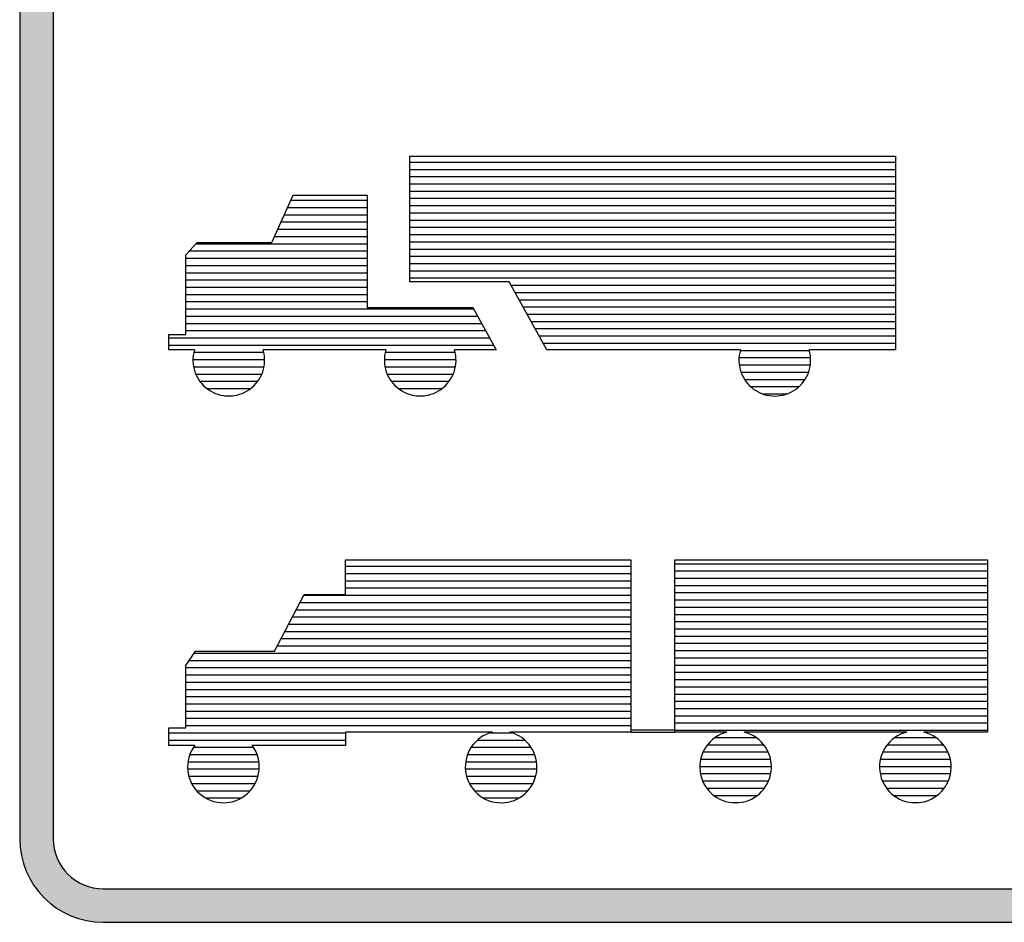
# Model space of a CAD drawing. Header units: inches. Extents: x -0.5 to 0.5, y -0.6 to 0.6.
# Tile 1 of 3: x -0.5 to 0.09, y -0.6 to -0.06. Entities that reach past the tile are written whole.
import ezdxf

# ---------------------------------------------------------------- set-up
doc = ezdxf.new("R2010")
doc.units = ezdxf.units.IN
doc.header["$MEASUREMENT"] = 0

msp = doc.modelspace()

# ---------------------------------------------------------------- hatches: boundary and pattern name
h = msp.add_hatch(color=7)
h.paths.add_polyline_path([(0.45, -0.6), (-0.45, -0.6), (-0.4568, -0.5996), (-0.4632, -0.5982), (-0.4694, -0.596), (-0.4752, -0.5932), (-0.4806, -0.5896), (-0.4854, -0.5854), (-0.4896, -0.5806), (-0.4932, -0.5752), (-0.496, -0.5694), (-0.4982, -0.5632), (-0.4996, -0.5568), (-0.5, -0.55), (-0.5, 0.55), (-0.4996, 0.5568), (-0.4982, 0.5632), (-0.496, 0.5694), (-0.4932, 0.5752), (-0.4896, 0.5806), (-0.4854, 0.5854), (-0.4806, 0.5896), (-0.4752, 0.5932), (-0.4694, 0.596), (-0.4632, 0.5982), (-0.4568, 0.5996), (-0.45, 0.6), (0.45, 0.6), (0.4568, 0.5996), (0.4632, 0.5982), (0.4694, 0.596), (0.4752, 0.5932), (0.4806, 0.5896), (0.4854, 0.5854), (0.4896, 0.5806), (0.4932, 0.5752), (0.496, 0.5694), (0.4982, 0.5632), (0.4996, 0.5568), (0.5, 0.55), (0.5, -0.55), (0.4996, -0.5568), (0.4982, -0.5632), (0.496, -0.5694), (0.4932, -0.5752), (0.4896, -0.5806), (0.4854, -0.5854), (0.4806, -0.5896), (0.4752, -0.5932), (0.4694, -0.596), (0.4632, -0.5982), (0.4568, -0.5996), (0.45, -0.6)])
h.paths.add_polyline_path([(-0.48, 0.55), (-0.4798, 0.554), (-0.479, 0.558), (-0.4776, 0.5616), (-0.476, 0.5652), (-0.4738, 0.5684), (-0.4712, 0.5712), (-0.4684, 0.5738), (-0.4652, 0.576), (-0.4616, 0.5776), (-0.458, 0.579), (-0.454, 0.5798), (-0.45, 0.58), (0.45, 0.58), (0.454, 0.5798), (0.458, 0.579), (0.4616, 0.5776), (0.4652, 0.576), (0.4684, 0.5738), (0.4712, 0.5712), (0.4738, 0.5684), (0.4758, 0.5652), (0.4776, 0.5616), (0.479, 0.558), (0.4798, 0.554), (0.48, 0.55), (0.48, -0.55), (0.4798, -0.554), (0.479, -0.558), (0.4776, -0.5616), (0.4758, -0.5652), (0.4738, -0.5684), (0.4712, -0.5712), (0.4684, -0.5738), (0.4652, -0.5758), (0.4616, -0.5776), (0.458, -0.579), (0.454, -0.5798), (0.45, -0.58), (-0.45, -0.58), (-0.454, -0.5798), (-0.458, -0.579), (-0.4616, -0.5776), (-0.4652, -0.5758), (-0.4684, -0.5738), (-0.4712, -0.5712), (-0.4738, -0.5684), (-0.476, -0.5652), (-0.4776, -0.5616), (-0.479, -0.558), (-0.4798, -0.554), (-0.48, -0.55), (-0.48, 0.55)], flags=0)
h = msp.add_hatch(color=7)
h.paths.add_polyline_path([(-0.2666, -0.2144), (-0.2666, -0.2166), (-0.207, -0.2166), (-0.20579, -0.2188), (-0.20349, -0.223), (-0.20107, -0.2274), (-0.19865, -0.2318), (-0.19635, -0.236), (-0.19393, -0.2404), (-0.19152, -0.2448), (-0.1868, -0.2534), (-0.1846, -0.2574), (-0.0688, -0.2578), (-0.0694, -0.2618), (-0.0694, -0.262), (-0.0694, -0.2664), (-0.0684, -0.2706), (-0.06831, -0.2708), (-0.0666, -0.2746), (-0.064, -0.278), (-0.06241, -0.2794), (-0.0606, -0.281), (-0.0566, -0.2832), (-0.0548, -0.2838), (-0.0524, -0.2846), (-0.0482, -0.285), (-0.0438, -0.2846), (-0.0414, -0.2838), (-0.0396, -0.2832), (-0.0356, -0.281), (-0.03379, -0.2794), (-0.0322, -0.278), (-0.0296, -0.2746), (-0.02789, -0.2708), (-0.0278, -0.2706), (-0.0268, -0.2664), (-0.0268, -0.262), (-0.0268, -0.2618), (-0.0276, -0.2574), (0.024, -0.2574), (0.024, -0.2534), (0.024, -0.249), (0.024, -0.2448), (0.024, -0.2404), (0.024, -0.236), (0.024, -0.2318), (0.024, -0.2274), (0.024, -0.223), (0.024, -0.2188), (0.024, -0.2144), (0.024, -0.21), (0.024, -0.2058), (0.024, -0.2014), (0.024, -0.197), (0.024, -0.1928), (0.024, -0.1884), (0.024, -0.184), (0.024, -0.1798), (0.024, -0.1754), (0.024, -0.171), (0.024, -0.1668), (0.024, -0.1624), (0.024, -0.158), (0.024, -0.1538), (0.024, -0.1494), (0.024, -0.145), (0.024, -0.1416), (-0.2666, -0.1416), (-0.2666, -0.145), (-0.2666, -0.1494), (-0.2666, -0.1538), (-0.2666, -0.158), (-0.2666, -0.1624), (-0.2666, -0.1668), (-0.2666, -0.171), (-0.2666, -0.1754), (-0.2666, -0.1798), (-0.2666, -0.184), (-0.2666, -0.1884), (-0.2666, -0.1928), (-0.2666, -0.197), (-0.2666, -0.2014), (-0.2666, -0.2058), (-0.2666, -0.21), (-0.2666, -0.2144)])
h.paths.add_polyline_path([(0.024, -0.2448), (0.024, -0.249), (0.024, -0.2534), (-0.1868, -0.2534), (-0.19152, -0.2448), (0.024, -0.2448)], flags=0)
h.paths.add_polyline_path([(-0.2666, -0.2058), (-0.2666, -0.2014), (0.024, -0.2014), (0.024, -0.2058), (-0.2666, -0.2058)], flags=0)
h.paths.add_polyline_path([(-0.2666, -0.1884), (-0.2666, -0.184), (0.024, -0.184), (0.024, -0.1884), (-0.2666, -0.1884)], flags=0)
h.paths.add_polyline_path([(-0.2666, -0.1754), (-0.2666, -0.171), (0.024, -0.171), (0.024, -0.1754), (-0.2666, -0.1754)], flags=0)
h.paths.add_polyline_path([(-0.2666, -0.1624), (-0.2666, -0.158), (0.024, -0.158), (0.024, -0.1624), (-0.2666, -0.1624)], flags=0)
h.paths.add_polyline_path([(-0.2666, -0.1494), (-0.2666, -0.145), (0.024, -0.145), (0.024, -0.1494), (-0.2666, -0.1494)], flags=0)
h.paths.add_polyline_path([(-0.2666, -0.2144), (-0.2666, -0.21), (0.024, -0.21), (0.024, -0.2144), (-0.2666, -0.2144)], flags=0)
h.paths.add_polyline_path([(-0.2666, -0.2014), (-0.2666, -0.197), (0.024, -0.197), (0.024, -0.2014), (-0.2666, -0.2014)], flags=0)
h.paths.add_polyline_path([(-0.2666, -0.1928), (-0.2666, -0.1884), (0.024, -0.1884), (0.024, -0.1928), (-0.2666, -0.1928)], flags=0)
h.paths.add_polyline_path([(-0.2666, -0.1798), (-0.2666, -0.1754), (0.024, -0.1754), (0.024, -0.1798), (-0.2666, -0.1798)], flags=0)
h.paths.add_polyline_path([(-0.2666, -0.1668), (-0.2666, -0.1624), (0.024, -0.1624), (0.024, -0.1668), (-0.2666, -0.1668)], flags=0)
h.paths.add_polyline_path([(-0.2666, -0.1538), (-0.2666, -0.1494), (0.024, -0.1494), (0.024, -0.1538), (-0.2666, -0.1538)], flags=0)
h.paths.add_polyline_path([(-0.2666, -0.21), (-0.2666, -0.2058), (0.024, -0.2058), (0.024, -0.21), (-0.2666, -0.21)], flags=0)
h.paths.add_polyline_path([(-0.2666, -0.197), (-0.2666, -0.1928), (0.024, -0.1928), (0.024, -0.197), (-0.2666, -0.197)], flags=0)
h.paths.add_polyline_path([(-0.2666, -0.184), (-0.2666, -0.1798), (0.024, -0.1798), (0.024, -0.184), (-0.2666, -0.184)], flags=0)
h.paths.add_polyline_path([(-0.2666, -0.171), (-0.2666, -0.1668), (0.024, -0.1668), (0.024, -0.171), (-0.2666, -0.171)], flags=0)
h.paths.add_polyline_path([(-0.2666, -0.158), (-0.2666, -0.1538), (0.024, -0.1538), (0.024, -0.158), (-0.2666, -0.158)], flags=0)
h.paths.add_polyline_path([(-0.2666, -0.2166), (-0.2666, -0.2144), (0.024, -0.2144), (0.024, -0.2188), (-0.20579, -0.2188), (-0.207, -0.2166), (-0.2666, -0.2166)], flags=0)
h.paths.add_polyline_path([(0.024, -0.223), (0.024, -0.2274), (-0.20107, -0.2274), (-0.20349, -0.223), (0.024, -0.223)], flags=0)
h.paths.add_polyline_path([(-0.2666, -0.145), (-0.2666, -0.1416), (0.024, -0.1416), (0.024, -0.145), (-0.2666, -0.145)], flags=0)
h.paths.add_polyline_path([(0.024, -0.2274), (0.024, -0.2318), (-0.19865, -0.2318), (-0.20107, -0.2274), (0.024, -0.2274)], flags=0)
h.paths.add_polyline_path([(0.024, -0.236), (0.024, -0.2404), (-0.19393, -0.2404), (-0.19635, -0.236), (0.024, -0.236)], flags=0)
h.paths.add_polyline_path([(0.024, -0.2188), (0.024, -0.223), (-0.20349, -0.223), (-0.20579, -0.2188), (0.024, -0.2188)], flags=0)
h.paths.add_polyline_path([(0.024, -0.2404), (0.024, -0.2448), (-0.19152, -0.2448), (-0.19393, -0.2404), (0.024, -0.2404)], flags=0)
h.paths.add_polyline_path([(0.024, -0.2318), (0.024, -0.236), (-0.19635, -0.236), (-0.19865, -0.2318), (0.024, -0.2318)], flags=0)
h.paths.add_polyline_path([(0.024, -0.2534), (0.024, -0.2574), (-0.0276, -0.2574), (-0.0688, -0.2578), (-0.1846, -0.2574), (-0.1868, -0.2534), (0.024, -0.2534)], flags=0)
h.paths.add_polyline_path([(-0.06241, -0.2794), (-0.064, -0.278), (-0.0666, -0.2746), (-0.06831, -0.2708), (-0.02789, -0.2708), (-0.0296, -0.2746), (-0.0322, -0.278), (-0.03379, -0.2794), (-0.06241, -0.2794)], flags=0)
h.paths.add_polyline_path([(-0.0694, -0.2664), (-0.0694, -0.262), (-0.0268, -0.262), (-0.0268, -0.2664), (-0.0694, -0.2664)], flags=0)
h.paths.add_polyline_path([(-0.0694, -0.262), (-0.0694, -0.2618), (-0.0688, -0.2578), (-0.0276, -0.2574), (-0.0268, -0.2618), (-0.0268, -0.262), (-0.0694, -0.262)], flags=0)
h.paths.add_polyline_path([(-0.06831, -0.2708), (-0.0684, -0.2706), (-0.0694, -0.2664), (-0.0268, -0.2664), (-0.0278, -0.2706), (-0.02789, -0.2708), (-0.06831, -0.2708)], flags=0)
h.paths.add_polyline_path([(-0.0548, -0.2838), (-0.0566, -0.2832), (-0.0606, -0.281), (-0.06241, -0.2794), (-0.03379, -0.2794), (-0.0356, -0.281), (-0.0396, -0.2832), (-0.0414, -0.2838), (-0.0548, -0.2838)], flags=0)
h.paths.add_polyline_path([(-0.0414, -0.2838), (-0.0438, -0.2846), (-0.0482, -0.285), (-0.0524, -0.2846), (-0.0548, -0.2838), (-0.0414, -0.2838)], flags=0)
h = msp.add_hatch(color=7)
h.paths.add_polyline_path([(-0.281, -0.2574), (-0.2818, -0.2618), (-0.28174, -0.2632), (-0.2816, -0.2662), (-0.28128, -0.2676), (-0.2806, -0.2706), (-0.28003, -0.2718), (-0.2788, -0.2744), (-0.2775, -0.2762), (-0.2762, -0.278), (-0.27325, -0.2806), (-0.2728, -0.281), (-0.2688, -0.2832), (-0.2646, -0.2846), (-0.2625, -0.2848), (-0.2604, -0.285), (-0.2582, -0.2848), (-0.256, -0.2846), (-0.2518, -0.2832), (-0.2478, -0.281), (-0.24735, -0.2806), (-0.2444, -0.278), (-0.2431, -0.2762), (-0.2418, -0.2744), (-0.24, -0.2706), (-0.23932, -0.2676), (-0.239, -0.2662), (-0.239, -0.2632), (-0.239, -0.2618), (-0.23955, -0.2588), (-0.2398, -0.2574), (-0.2148, -0.2574), (-0.2288, -0.232), (-0.292, -0.232), (-0.292, -0.2286), (-0.292, -0.2242), (-0.292, -0.2198), (-0.292, -0.2156), (-0.292, -0.2112), (-0.292, -0.2068), (-0.292, -0.2026), (-0.292, -0.1982), (-0.292, -0.1938), (-0.292, -0.1896), (-0.292, -0.1852), (-0.292, -0.1808), (-0.292, -0.1766), (-0.292, -0.1722), (-0.292, -0.1678), (-0.292, -0.1648), (-0.3364, -0.1648), (-0.33773, -0.1678), (-0.3435, -0.1808), (-0.349, -0.1932), (-0.3938, -0.1932), (-0.39437, -0.1938), (-0.4006, -0.2004), (-0.4006, -0.2026), (-0.4006, -0.2068), (-0.4006, -0.2112), (-0.4006, -0.2156), (-0.4006, -0.2198), (-0.4006, -0.2242), (-0.4006, -0.2286), (-0.4006, -0.2328), (-0.4006, -0.2372), (-0.4006, -0.2416), (-0.4006, -0.2458), (-0.4006, -0.2482), (-0.4106, -0.2482), (-0.4106, -0.2502), (-0.4106, -0.2546), (-0.4106, -0.2574), (-0.3954, -0.2574), (-0.39565, -0.2588), (-0.3962, -0.2618), (-0.3962, -0.2632), (-0.3962, -0.2662), (-0.39588, -0.2676), (-0.3952, -0.2706), (-0.3934, -0.2744), (-0.392, -0.2762), (-0.3906, -0.278), (-0.38783, -0.2806), (-0.3874, -0.281), (-0.3834, -0.2832), (-0.3792, -0.2846), (-0.377, -0.2848), (-0.3748, -0.285), (-0.3727, -0.2848), (-0.3706, -0.2846), (-0.3664, -0.2832), (-0.3624, -0.281), (-0.36195, -0.2806), (-0.359, -0.278), (-0.3577, -0.2762), (-0.3564, -0.2744), (-0.35517, -0.2718), (-0.3546, -0.2706), (-0.35392, -0.2676), (-0.3536, -0.2662), (-0.35346, -0.2632), (-0.3534, -0.2618), (-0.35395, -0.2588), (-0.3542, -0.2574), (-0.281, -0.2574)])
h.paths.add_polyline_path([(-0.28174, -0.2632), (-0.2818, -0.2618), (-0.281, -0.2574), (-0.3542, -0.2574), (-0.35395, -0.2588), (-0.39565, -0.2588), (-0.3954, -0.2574), (-0.4106, -0.2574), (-0.4106, -0.2546), (-0.4106, -0.2502), (-0.4106, -0.2482), (-0.4006, -0.2482), (-0.4006, -0.2458), (-0.4006, -0.2416), (-0.4006, -0.2372), (-0.4006, -0.2328), (-0.4006, -0.2286), (-0.292, -0.2286), (-0.292, -0.232), (-0.2288, -0.232), (-0.2148, -0.2574), (-0.2398, -0.2574), (-0.23955, -0.2588), (-0.239, -0.2618), (-0.239, -0.2632), (-0.28174, -0.2632)], flags=0)
h.paths.add_polyline_path([(-0.4006, -0.2026), (-0.4006, -0.2004), (-0.39437, -0.1938), (-0.292, -0.1938), (-0.292, -0.1982), (-0.292, -0.2026), (-0.4006, -0.2026)], flags=0)
h.paths.add_polyline_path([(-0.39437, -0.1938), (-0.3938, -0.1932), (-0.349, -0.1932), (-0.3435, -0.1808), (-0.292, -0.1808), (-0.292, -0.1852), (-0.292, -0.1896), (-0.292, -0.1938), (-0.39437, -0.1938)], flags=0)
h.paths.add_polyline_path([(-0.3435, -0.1808), (-0.33773, -0.1678), (-0.292, -0.1678), (-0.292, -0.1722), (-0.292, -0.1766), (-0.292, -0.1808), (-0.3435, -0.1808)], flags=0)
h.paths.add_polyline_path([(-0.4006, -0.2242), (-0.4006, -0.2198), (-0.292, -0.2198), (-0.292, -0.2242), (-0.4006, -0.2242)], flags=0)
h.paths.add_polyline_path([(-0.4006, -0.2286), (-0.4006, -0.2242), (-0.292, -0.2242), (-0.292, -0.2286), (-0.4006, -0.2286)], flags=0)
h.paths.add_polyline_path([(-0.4006, -0.2156), (-0.4006, -0.2112), (-0.292, -0.2112), (-0.292, -0.2156), (-0.4006, -0.2156)], flags=0)
h.paths.add_polyline_path([(-0.4006, -0.2112), (-0.4006, -0.2068), (-0.292, -0.2068), (-0.292, -0.2112), (-0.4006, -0.2112)], flags=0)
h.paths.add_polyline_path([(-0.4006, -0.2068), (-0.4006, -0.2026), (-0.292, -0.2026), (-0.292, -0.2068), (-0.4006, -0.2068)], flags=0)
h.paths.add_polyline_path([(-0.4006, -0.2198), (-0.4006, -0.2156), (-0.292, -0.2156), (-0.292, -0.2198), (-0.4006, -0.2198)], flags=0)
h.paths.add_polyline_path([(-0.28003, -0.2718), (-0.2806, -0.2706), (-0.28128, -0.2676), (-0.23932, -0.2676), (-0.24, -0.2706), (-0.2418, -0.2744), (-0.2431, -0.2762), (-0.2775, -0.2762), (-0.2788, -0.2744), (-0.28003, -0.2718)], flags=0)
h.paths.add_polyline_path([(-0.392, -0.2762), (-0.3934, -0.2744), (-0.3952, -0.2706), (-0.39588, -0.2676), (-0.35392, -0.2676), (-0.3546, -0.2706), (-0.35517, -0.2718), (-0.3564, -0.2744), (-0.3577, -0.2762), (-0.392, -0.2762)], flags=0)
h.paths.add_polyline_path([(-0.28128, -0.2676), (-0.2816, -0.2662), (-0.28174, -0.2632), (-0.239, -0.2632), (-0.239, -0.2662), (-0.23932, -0.2676), (-0.28128, -0.2676)], flags=0)
h.paths.add_polyline_path([(-0.39588, -0.2676), (-0.3962, -0.2662), (-0.3962, -0.2632), (-0.35346, -0.2632), (-0.3536, -0.2662), (-0.35392, -0.2676), (-0.39588, -0.2676)], flags=0)
h.paths.add_polyline_path([(-0.3962, -0.2632), (-0.3962, -0.2618), (-0.39565, -0.2588), (-0.35395, -0.2588), (-0.3534, -0.2618), (-0.35346, -0.2632), (-0.3962, -0.2632)], flags=0)
h.paths.add_polyline_path([(-0.33773, -0.1678), (-0.3364, -0.1648), (-0.292, -0.1648), (-0.292, -0.1678), (-0.33773, -0.1678)], flags=0)
h.paths.add_polyline_path([(-0.27325, -0.2806), (-0.2762, -0.278), (-0.2775, -0.2762), (-0.2431, -0.2762), (-0.2444, -0.278), (-0.24735, -0.2806), (-0.27325, -0.2806)], flags=0)
h.paths.add_polyline_path([(-0.38783, -0.2806), (-0.3906, -0.278), (-0.392, -0.2762), (-0.3577, -0.2762), (-0.359, -0.278), (-0.36195, -0.2806), (-0.38783, -0.2806)], flags=0)
h.paths.add_polyline_path([(-0.2625, -0.2848), (-0.2646, -0.2846), (-0.2688, -0.2832), (-0.2728, -0.281), (-0.27325, -0.2806), (-0.24735, -0.2806), (-0.2478, -0.281), (-0.2518, -0.2832), (-0.256, -0.2846), (-0.2582, -0.2848), (-0.2625, -0.2848)], flags=0)
h.paths.add_polyline_path([(-0.377, -0.2848), (-0.3792, -0.2846), (-0.3834, -0.2832), (-0.3874, -0.281), (-0.38783, -0.2806), (-0.36195, -0.2806), (-0.3624, -0.281), (-0.3664, -0.2832), (-0.3706, -0.2846), (-0.3727, -0.2848), (-0.377, -0.2848)], flags=0)
h.paths.add_polyline_path([(-0.2582, -0.2848), (-0.2604, -0.285), (-0.2625, -0.2848), (-0.2582, -0.2848)], flags=0)
h.paths.add_polyline_path([(-0.3727, -0.2848), (-0.3748, -0.285), (-0.377, -0.2848), (-0.3727, -0.2848)], flags=0)
h = msp.add_hatch(color=7)
h.paths.add_polyline_path([(-0.1344, -0.4862), (-0.108, -0.4862), (-0.0768, -0.4862), (-0.0816, -0.488), (-0.08356, -0.4894), (-0.0858, -0.491), (-0.08831, -0.4938), (-0.0892, -0.4948), (-0.09087, -0.498), (-0.0916, -0.4994), (-0.09232, -0.5024), (-0.0928, -0.5044), (-0.0928, -0.5068), (-0.0928, -0.5096), (-0.09248, -0.511), (-0.0916, -0.5148), (-0.0892, -0.5192), (-0.08866, -0.5198), (-0.0858, -0.523), (-0.0844, -0.524), (-0.0816, -0.526), (-0.0768, -0.5278), (-0.0716, -0.5284), (-0.0664, -0.5278), (-0.0616, -0.526), (-0.0588, -0.524), (-0.0574, -0.523), (-0.05454, -0.5198), (-0.054, -0.5192), (-0.05193, -0.5154), (-0.0516, -0.5148), (-0.05058, -0.511), (-0.0502, -0.5096), (-0.0502, -0.5068), (-0.0502, -0.5044), (-0.05076, -0.5024), (-0.0516, -0.4994), (-0.05233, -0.498), (-0.054, -0.4948), (-0.05484, -0.4938), (-0.0572, -0.491), (-0.05944, -0.4894), (-0.0614, -0.488), (-0.0664, -0.4862), (0.0308, -0.4862), (0.026, -0.488), (0.02404, -0.4894), (0.0218, -0.491), (0.01929, -0.4938), (0.0184, -0.4948), (0.01673, -0.498), (0.016, -0.4994), (0.01528, -0.5024), (0.0148, -0.5044), (0.0148, -0.5068), (0.0148, -0.5096), (0.01512, -0.511), (0.016, -0.5148), (0.01633, -0.5154), (0.0184, -0.5192), (0.01894, -0.5198), (0.0218, -0.523), (0.0232, -0.524), (0.026, -0.526), (0.0308, -0.5278), (0.036, -0.5284), (0.0412, -0.5278), (0.046, -0.526), (0.0488, -0.524), (0.0502, -0.523), (0.05306, -0.5198), (0.0536, -0.5192), (0.05567, -0.5154), (0.056, -0.5148), (0.05688, -0.511), (0.0572, -0.5096), (0.0572, -0.5068), (0.0572, -0.5044), (0.05672, -0.5024), (0.056, -0.4994), (0.05527, -0.498), (0.0536, -0.4948), (0.05276, -0.4938), (0.0504, -0.491), (0.04805, -0.4894), (0.046, -0.488), (0.0412, -0.4862), (0.0792, -0.4862), (0.0792, -0.485), (0.0792, -0.4808), (0.0792, -0.4764), (0.0792, -0.472), (0.0792, -0.4678), (0.0792, -0.4634), (0.0792, -0.459), (0.0792, -0.4548), (0.0792, -0.4504), (0.0792, -0.446), (0.0792, -0.4418), (0.0792, -0.4374), (0.0792, -0.433), (0.0792, -0.4288), (0.0792, -0.4244), (0.0792, -0.42), (0.0792, -0.4158), (0.0792, -0.4114), (0.0792, -0.407), (0.0792, -0.4028), (0.0792, -0.3984), (0.0792, -0.394), (0.0792, -0.3898), (0.0792, -0.3854), (0.0792, -0.3832), (-0.108, -0.3832), (-0.108, -0.3854), (-0.108, -0.3898), (-0.108, -0.394), (-0.108, -0.3984), (-0.108, -0.4028), (-0.108, -0.407), (-0.108, -0.4114), (-0.108, -0.4158), (-0.108, -0.42), (-0.108, -0.4244), (-0.108, -0.4288), (-0.108, -0.433), (-0.108, -0.4374), (-0.108, -0.4418), (-0.108, -0.446), (-0.108, -0.4504), (-0.108, -0.4548), (-0.108, -0.459), (-0.108, -0.4634), (-0.108, -0.4678), (-0.108, -0.472), (-0.108, -0.4764), (-0.108, -0.4808), (-0.108, -0.485), (-0.1344, -0.4848), (-0.1344, -0.4822), (-0.1344, -0.478), (-0.1344, -0.4736), (-0.1344, -0.4692), (-0.1344, -0.465), (-0.1344, -0.4606), (-0.1344, -0.4562), (-0.1344, -0.452), (-0.1344, -0.4476), (-0.1344, -0.4432), (-0.1344, -0.439), (-0.1344, -0.4346), (-0.1344, -0.4302), (-0.1344, -0.426), (-0.1344, -0.4216), (-0.1344, -0.4172), (-0.1344, -0.413), (-0.1344, -0.4086), (-0.1344, -0.4042), (-0.1344, -0.4), (-0.1344, -0.3956), (-0.1344, -0.3912), (-0.1344, -0.387), (-0.1344, -0.3832), (-0.305, -0.3832), (-0.305, -0.387), (-0.305, -0.3912), (-0.305, -0.3956), (-0.305, -0.4), (-0.305, -0.4038), (-0.33, -0.4042), (-0.33673, -0.4172), (-0.34574, -0.4346), (-0.3474, -0.4378), (-0.3948, -0.4378), (-0.4006, -0.4464), (-0.4006, -0.4476), (-0.4006, -0.452), (-0.4006, -0.4562), (-0.4006, -0.4606), (-0.4006, -0.465), (-0.4006, -0.4692), (-0.4006, -0.4736), (-0.4006, -0.478), (-0.4006, -0.4822), (-0.4006, -0.4836), (-0.4106, -0.4836), (-0.4106, -0.4866), (-0.4106, -0.491), (-0.4106, -0.4942), (-0.3952, -0.4942), (-0.39581, -0.4952), (-0.398, -0.4988), (-0.39818, -0.4996), (-0.3992, -0.504), (-0.39937, -0.5082), (-0.3994, -0.509), (-0.39857, -0.5126), (-0.3982, -0.5142), (-0.39686, -0.517), (-0.396, -0.5188), (-0.39384, -0.5212), (-0.3924, -0.5228), (-0.38855, -0.5256), (-0.388, -0.526), (-0.3832, -0.5278), (-0.378, -0.5284), (-0.373, -0.5278), (-0.368, -0.526), (-0.36745, -0.5256), (-0.3636, -0.5228), (-0.36224, -0.5212), (-0.3602, -0.5188), (-0.35926, -0.517), (-0.3578, -0.5142), (-0.35749, -0.5126), (-0.3568, -0.509), (-0.3568, -0.5082), (-0.3568, -0.504), (-0.3582, -0.4988), (-0.36023, -0.4952), (-0.3608, -0.4942), (-0.305, -0.4942), (-0.305, -0.491), (-0.305, -0.4866), (-0.217, -0.4862), (-0.21811, -0.4866), (-0.222, -0.488), (-0.2262, -0.491), (-0.2296, -0.4948), (-0.232, -0.4994), (-0.2331, -0.504), (-0.2332, -0.5044), (-0.2332, -0.5082), (-0.2332, -0.5096), (-0.23239, -0.5126), (-0.2318, -0.5148), (-0.2306, -0.517), (-0.2294, -0.5192), (-0.22772, -0.5212), (-0.2262, -0.523), (-0.22256, -0.5256), (-0.222, -0.526), (-0.2172, -0.5278), (-0.2118, -0.5284), (-0.2066, -0.5278), (-0.2018, -0.526), (-0.20124, -0.5256), (-0.1976, -0.523), (-0.19599, -0.5212), (-0.1942, -0.5192), (-0.193, -0.517), (-0.1918, -0.5148), (-0.19129, -0.5126), (-0.1906, -0.5096), (-0.1906, -0.5082), (-0.1906, -0.5044), (-0.1907, -0.504), (-0.1918, -0.4994), (-0.1942, -0.4948), (-0.1976, -0.491), (-0.2018, -0.488), (-0.20569, -0.4866), (-0.2068, -0.4862), (-0.1344, -0.4862)])
h.paths.add_polyline_path([(-0.34574, -0.4346), (-0.33673, -0.4172), (-0.1344, -0.4172), (-0.1344, -0.4216), (-0.1344, -0.426), (-0.1344, -0.4302), (-0.1344, -0.4346), (-0.34574, -0.4346)], flags=0)
h.paths.add_polyline_path([(-0.4006, -0.4476), (-0.4006, -0.4464), (-0.3948, -0.4378), (-0.3474, -0.4378), (-0.34574, -0.4346), (-0.1344, -0.4346), (-0.1344, -0.439), (-0.1344, -0.4432), (-0.1344, -0.4476), (-0.4006, -0.4476)], flags=0)
h.paths.add_polyline_path([(-0.33673, -0.4172), (-0.33, -0.4042), (-0.1344, -0.4042), (-0.1344, -0.4086), (-0.1344, -0.413), (-0.1344, -0.4172), (-0.33673, -0.4172)], flags=0)
h.paths.add_polyline_path([(-0.4006, -0.478), (-0.4006, -0.4736), (-0.1344, -0.4736), (-0.1344, -0.478), (-0.4006, -0.478)], flags=0)
h.paths.add_polyline_path([(-0.4006, -0.465), (-0.4006, -0.4606), (-0.1344, -0.4606), (-0.1344, -0.465), (-0.4006, -0.465)], flags=0)
h.paths.add_polyline_path([(-0.4006, -0.452), (-0.4006, -0.4476), (-0.1344, -0.4476), (-0.1344, -0.452), (-0.4006, -0.452)], flags=0)
h.paths.add_polyline_path([(-0.4006, -0.4736), (-0.4006, -0.4692), (-0.1344, -0.4692), (-0.1344, -0.4736), (-0.4006, -0.4736)], flags=0)
h.paths.add_polyline_path([(-0.4006, -0.4606), (-0.4006, -0.4562), (-0.1344, -0.4562), (-0.1344, -0.4606), (-0.4006, -0.4606)], flags=0)
h.paths.add_polyline_path([(-0.4106, -0.4866), (-0.4106, -0.4836), (-0.4006, -0.4836), (-0.4006, -0.4822), (-0.1344, -0.4822), (-0.1344, -0.4848), (-0.1344, -0.4862), (-0.2068, -0.4862), (-0.20569, -0.4866), (-0.21811, -0.4866), (-0.217, -0.4862), (-0.305, -0.4866), (-0.4106, -0.4866)], flags=0)
h.paths.add_polyline_path([(-0.4006, -0.4822), (-0.4006, -0.478), (-0.1344, -0.478), (-0.1344, -0.4822), (-0.4006, -0.4822)], flags=0)
h.paths.add_polyline_path([(-0.4006, -0.4692), (-0.4006, -0.465), (-0.1344, -0.465), (-0.1344, -0.4692), (-0.4006, -0.4692)], flags=0)
h.paths.add_polyline_path([(-0.4006, -0.4562), (-0.4006, -0.452), (-0.1344, -0.452), (-0.1344, -0.4562), (-0.4006, -0.4562)], flags=0)
h.paths.add_polyline_path([(-0.108, -0.4808), (-0.108, -0.4764), (0.0792, -0.4764), (0.0792, -0.4808), (-0.108, -0.4808)], flags=0)
h.paths.add_polyline_path([(-0.108, -0.4678), (-0.108, -0.4634), (0.0792, -0.4634), (0.0792, -0.4678), (-0.108, -0.4678)], flags=0)
h.paths.add_polyline_path([(-0.108, -0.4504), (-0.108, -0.446), (0.0792, -0.446), (0.0792, -0.4504), (-0.108, -0.4504)], flags=0)
h.paths.add_polyline_path([(-0.108, -0.4374), (-0.108, -0.433), (0.0792, -0.433), (0.0792, -0.4374), (-0.108, -0.4374)], flags=0)
h.paths.add_polyline_path([(-0.108, -0.4244), (-0.108, -0.42), (0.0792, -0.42), (0.0792, -0.4244), (-0.108, -0.4244)], flags=0)
h.paths.add_polyline_path([(-0.108, -0.4114), (-0.108, -0.407), (0.0792, -0.407), (0.0792, -0.4114), (-0.108, -0.4114)], flags=0)
h.paths.add_polyline_path([(-0.108, -0.3984), (-0.108, -0.394), (0.0792, -0.394), (0.0792, -0.3984), (-0.108, -0.3984)], flags=0)
h.paths.add_polyline_path([(-0.108, -0.4764), (-0.108, -0.472), (0.0792, -0.472), (0.0792, -0.4764), (-0.108, -0.4764)], flags=0)
h.paths.add_polyline_path([(-0.108, -0.4634), (-0.108, -0.459), (0.0792, -0.459), (0.0792, -0.4634), (-0.108, -0.4634)], flags=0)
h.paths.add_polyline_path([(-0.108, -0.4548), (-0.108, -0.4504), (0.0792, -0.4504), (0.0792, -0.4548), (-0.108, -0.4548)], flags=0)
h.paths.add_polyline_path([(-0.108, -0.4418), (-0.108, -0.4374), (0.0792, -0.4374), (0.0792, -0.4418), (-0.108, -0.4418)], flags=0)
h.paths.add_polyline_path([(-0.108, -0.4288), (-0.108, -0.4244), (0.0792, -0.4244), (0.0792, -0.4288), (-0.108, -0.4288)], flags=0)
h.paths.add_polyline_path([(-0.108, -0.4158), (-0.108, -0.4114), (0.0792, -0.4114), (0.0792, -0.4158), (-0.108, -0.4158)], flags=0)
h.paths.add_polyline_path([(-0.108, -0.4028), (-0.108, -0.3984), (0.0792, -0.3984), (0.0792, -0.4028), (-0.108, -0.4028)], flags=0)
h.paths.add_polyline_path([(-0.108, -0.3898), (-0.108, -0.3854), (0.0792, -0.3854), (0.0792, -0.3898), (-0.108, -0.3898)], flags=0)
h.paths.add_polyline_path([(-0.108, -0.485), (-0.108, -0.4808), (0.0792, -0.4808), (0.0792, -0.485), (-0.108, -0.485)], flags=0)
h.paths.add_polyline_path([(-0.108, -0.472), (-0.108, -0.4678), (0.0792, -0.4678), (0.0792, -0.472), (-0.108, -0.472)], flags=0)
h.paths.add_polyline_path([(-0.108, -0.459), (-0.108, -0.4548), (0.0792, -0.4548), (0.0792, -0.459), (-0.108, -0.459)], flags=0)
h.paths.add_polyline_path([(-0.108, -0.446), (-0.108, -0.4418), (0.0792, -0.4418), (0.0792, -0.446), (-0.108, -0.446)], flags=0)
h.paths.add_polyline_path([(-0.108, -0.433), (-0.108, -0.4288), (0.0792, -0.4288), (0.0792, -0.433), (-0.108, -0.433)], flags=0)
h.paths.add_polyline_path([(-0.108, -0.42), (-0.108, -0.4158), (0.0792, -0.4158), (0.0792, -0.42), (-0.108, -0.42)], flags=0)
h.paths.add_polyline_path([(-0.108, -0.407), (-0.108, -0.4028), (0.0792, -0.4028), (0.0792, -0.407), (-0.108, -0.407)], flags=0)
h.paths.add_polyline_path([(-0.108, -0.394), (-0.108, -0.3898), (0.0792, -0.3898), (0.0792, -0.394), (-0.108, -0.394)], flags=0)
h.paths.add_polyline_path([(-0.305, -0.3956), (-0.305, -0.3912), (-0.1344, -0.3912), (-0.1344, -0.3956), (-0.305, -0.3956)], flags=0)
h.paths.add_polyline_path([(-0.305, -0.4), (-0.305, -0.3956), (-0.1344, -0.3956), (-0.1344, -0.4), (-0.305, -0.4)], flags=0)
h.paths.add_polyline_path([(-0.33, -0.4042), (-0.305, -0.4038), (-0.305, -0.4), (-0.1344, -0.4), (-0.1344, -0.4042), (-0.33, -0.4042)], flags=0)
h.paths.add_polyline_path([(-0.305, -0.3912), (-0.305, -0.387), (-0.1344, -0.387), (-0.1344, -0.3912), (-0.305, -0.3912)], flags=0)
h.paths.add_polyline_path([(-0.305, -0.387), (-0.305, -0.3832), (-0.1344, -0.3832), (-0.1344, -0.387), (-0.305, -0.387)], flags=0)
h.paths.add_polyline_path([(-0.2331, -0.504), (-0.232, -0.4994), (-0.2296, -0.4948), (-0.2262, -0.491), (-0.222, -0.488), (-0.21811, -0.4866), (-0.20569, -0.4866), (-0.2018, -0.488), (-0.1976, -0.491), (-0.1942, -0.4948), (-0.1918, -0.4994), (-0.1907, -0.504), (-0.2331, -0.504)], flags=0)
h.paths.add_polyline_path([(-0.4106, -0.491), (-0.4106, -0.4866), (-0.305, -0.4866), (-0.305, -0.491), (-0.4106, -0.491)], flags=0)
h.paths.add_polyline_path([(-0.108, -0.3854), (-0.108, -0.3832), (0.0792, -0.3832), (0.0792, -0.3854), (-0.108, -0.3854)], flags=0)
h.paths.add_polyline_path([(-0.39581, -0.4952), (-0.3952, -0.4942), (-0.4106, -0.4942), (-0.4106, -0.491), (-0.305, -0.491), (-0.305, -0.4942), (-0.3608, -0.4942), (-0.36023, -0.4952), (-0.39581, -0.4952)], flags=0)
h.paths.add_polyline_path([(-0.39818, -0.4996), (-0.398, -0.4988), (-0.39581, -0.4952), (-0.36023, -0.4952), (-0.3582, -0.4988), (-0.3568, -0.504), (-0.3992, -0.504), (-0.39818, -0.4996)], flags=0)
h.paths.add_polyline_path([(-0.08866, -0.5198), (-0.0892, -0.5192), (-0.0916, -0.5148), (-0.09248, -0.511), (-0.05058, -0.511), (-0.0516, -0.5148), (-0.05193, -0.5154), (-0.054, -0.5192), (-0.05454, -0.5198), (-0.08866, -0.5198)], flags=0)
h.paths.add_polyline_path([(-0.0768, -0.4862), (-0.108, -0.4862), (-0.108, -0.485), (0.0792, -0.485), (0.0792, -0.4862), (0.0412, -0.4862), (0.046, -0.488), (0.04805, -0.4894), (0.02404, -0.4894), (0.026, -0.488), (0.0308, -0.4862), (-0.0664, -0.4862), (-0.0614, -0.488), (-0.05944, -0.4894), (-0.08356, -0.4894), (-0.0816, -0.488), (-0.0768, -0.4862)], flags=0)
h.paths.add_polyline_path([(-0.0928, -0.5068), (-0.0928, -0.5044), (-0.09232, -0.5024), (-0.05076, -0.5024), (-0.0502, -0.5044), (-0.0502, -0.5068), (-0.0928, -0.5068)], flags=0)
h.paths.add_polyline_path([(0.0148, -0.5068), (0.0148, -0.5044), (0.01528, -0.5024), (0.05672, -0.5024), (0.0572, -0.5044), (0.0572, -0.5068), (0.0148, -0.5068)], flags=0)
h.paths.add_polyline_path([(-0.23239, -0.5126), (-0.2332, -0.5096), (-0.2332, -0.5082), (-0.1906, -0.5082), (-0.1906, -0.5096), (-0.19129, -0.5126), (-0.23239, -0.5126)], flags=0)
h.paths.add_polyline_path([(-0.39857, -0.5126), (-0.3994, -0.509), (-0.39937, -0.5082), (-0.3568, -0.5082), (-0.3568, -0.509), (-0.35749, -0.5126), (-0.39857, -0.5126)], flags=0)
h.paths.add_polyline_path([(0.01633, -0.5154), (0.016, -0.5148), (0.01512, -0.511), (0.05688, -0.511), (0.056, -0.5148), (0.05567, -0.5154), (0.01633, -0.5154)], flags=0)
h.paths.add_polyline_path([(-0.2332, -0.5082), (-0.2332, -0.5044), (-0.2331, -0.504), (-0.1907, -0.504), (-0.1906, -0.5044), (-0.1906, -0.5082), (-0.2332, -0.5082)], flags=0)
h.paths.add_polyline_path([(-0.39937, -0.5082), (-0.3992, -0.504), (-0.3568, -0.504), (-0.3568, -0.5082), (-0.39937, -0.5082)], flags=0)
h.paths.add_polyline_path([(-0.09248, -0.511), (-0.0928, -0.5096), (-0.0928, -0.5068), (-0.0502, -0.5068), (-0.0502, -0.5096), (-0.05058, -0.511), (-0.09248, -0.511)], flags=0)
h.paths.add_polyline_path([(0.01512, -0.511), (0.0148, -0.5096), (0.0148, -0.5068), (0.0572, -0.5068), (0.0572, -0.5096), (0.05688, -0.511), (0.01512, -0.511)], flags=0)
h.paths.add_polyline_path([(-0.09232, -0.5024), (-0.0916, -0.4994), (-0.09087, -0.498), (-0.05233, -0.498), (-0.0516, -0.4994), (-0.05076, -0.5024), (-0.09232, -0.5024)], flags=0)
h.paths.add_polyline_path([(0.01528, -0.5024), (0.016, -0.4994), (0.01673, -0.498), (0.05527, -0.498), (0.056, -0.4994), (0.05672, -0.5024), (0.01528, -0.5024)], flags=0)
h.paths.add_polyline_path([(-0.2306, -0.517), (-0.2318, -0.5148), (-0.23239, -0.5126), (-0.19129, -0.5126), (-0.1918, -0.5148), (-0.193, -0.517), (-0.2306, -0.517)], flags=0)
h.paths.add_polyline_path([(-0.39686, -0.517), (-0.3982, -0.5142), (-0.39857, -0.5126), (-0.35749, -0.5126), (-0.3578, -0.5142), (-0.35926, -0.517), (-0.39686, -0.517)], flags=0)
h.paths.add_polyline_path([(0.01894, -0.5198), (0.0184, -0.5192), (0.01633, -0.5154), (0.05567, -0.5154), (0.0536, -0.5192), (0.05306, -0.5198), (0.01894, -0.5198)], flags=0)
h.paths.add_polyline_path([(-0.09087, -0.498), (-0.0892, -0.4948), (-0.08831, -0.4938), (-0.05484, -0.4938), (-0.054, -0.4948), (-0.05233, -0.498), (-0.09087, -0.498)], flags=0)
h.paths.add_polyline_path([(0.01673, -0.498), (0.0184, -0.4948), (0.01929, -0.4938), (0.05276, -0.4938), (0.0536, -0.4948), (0.05527, -0.498), (0.01673, -0.498)], flags=0)
h.paths.add_polyline_path([(-0.22772, -0.5212), (-0.2294, -0.5192), (-0.2306, -0.517), (-0.193, -0.517), (-0.1942, -0.5192), (-0.19599, -0.5212), (-0.22772, -0.5212)], flags=0)
h.paths.add_polyline_path([(-0.39384, -0.5212), (-0.396, -0.5188), (-0.39686, -0.517), (-0.35926, -0.517), (-0.3602, -0.5188), (-0.36224, -0.5212), (-0.39384, -0.5212)], flags=0)
h.paths.add_polyline_path([(-0.08831, -0.4938), (-0.0858, -0.491), (-0.08356, -0.4894), (-0.05944, -0.4894), (-0.0572, -0.491), (-0.05484, -0.4938), (-0.08831, -0.4938)], flags=0)
h.paths.add_polyline_path([(0.01929, -0.4938), (0.0218, -0.491), (0.02404, -0.4894), (0.04805, -0.4894), (0.0504, -0.491), (0.05276, -0.4938), (0.01929, -0.4938)], flags=0)
h.paths.add_polyline_path([(0.0232, -0.524), (0.0218, -0.523), (0.01894, -0.5198), (0.05306, -0.5198), (0.0502, -0.523), (0.0488, -0.524), (0.0232, -0.524)], flags=0)
h.paths.add_polyline_path([(-0.0844, -0.524), (-0.0858, -0.523), (-0.08866, -0.5198), (-0.05454, -0.5198), (-0.0574, -0.523), (-0.0588, -0.524), (-0.0844, -0.524)], flags=0)
h.paths.add_polyline_path([(-0.22256, -0.5256), (-0.2262, -0.523), (-0.22772, -0.5212), (-0.19599, -0.5212), (-0.1976, -0.523), (-0.20124, -0.5256), (-0.22256, -0.5256)], flags=0)
h.paths.add_polyline_path([(-0.38855, -0.5256), (-0.3924, -0.5228), (-0.39384, -0.5212), (-0.36224, -0.5212), (-0.3636, -0.5228), (-0.36745, -0.5256), (-0.38855, -0.5256)], flags=0)
h.paths.add_polyline_path([(0.036, -0.5284), (0.0308, -0.5278), (0.026, -0.526), (0.0232, -0.524), (0.0488, -0.524), (0.046, -0.526), (0.0412, -0.5278), (0.036, -0.5284)], flags=0)
h.paths.add_polyline_path([(-0.0716, -0.5284), (-0.0768, -0.5278), (-0.0816, -0.526), (-0.0844, -0.524), (-0.0588, -0.524), (-0.0616, -0.526), (-0.0664, -0.5278), (-0.0716, -0.5284)], flags=0)
h.paths.add_polyline_path([(-0.20124, -0.5256), (-0.2018, -0.526), (-0.2066, -0.5278), (-0.2118, -0.5284), (-0.2172, -0.5278), (-0.222, -0.526), (-0.22256, -0.5256), (-0.20124, -0.5256)], flags=0)
h.paths.add_polyline_path([(-0.36745, -0.5256), (-0.368, -0.526), (-0.373, -0.5278), (-0.378, -0.5284), (-0.3832, -0.5278), (-0.388, -0.526), (-0.38855, -0.5256), (-0.36745, -0.5256)], flags=0)
h.paths.add_polyline_path([(-0.108, -0.4862), (-0.1344, -0.4862), (-0.1344, -0.4848), (-0.108, -0.485), (-0.108, -0.4862)], flags=0)

# ---------------------------------------------------------------- linework, layer by layer
at = {"color": 7}
for p, q in [((-0.49999, 0.54999), (-0.49999, -0.55)), ((-0.47999, 0.54999), (-0.47999, -0.55)), ((-0.26659, -0.21664), (-0.26659, -0.1415)), ((-0.26659, -0.1415), (0.02407, -0.1415)), ((-0.26659, -0.14504), (0.02407, -0.14504)), ((0.02407, -0.1415), (0.02407, -0.25747)), ((-0.26659, -0.14937), (0.02407, -0.14937)), ((-0.26659, -0.1537), (0.02407, -0.1537)), ((-0.26659, -0.15804), (0.02407, -0.15804)), ((-0.34903, -0.1932), (-0.33639, -0.16477)), ((-0.33639, -0.16477), (-0.29196, -0.16477)), ((-0.29196, -0.16477), (-0.29196, -0.23207)), ((-0.26659, -0.16237), (0.02407, -0.16237)), ((-0.33776, -0.16787), (-0.29196, -0.16787)), ((-0.26659, -0.1667), (0.02407, -0.1667)), ((-0.34159, -0.17654), (-0.29196, -0.17654)), ((-0.33966, -0.1722), (-0.29196, -0.1722)), ((-0.26659, -0.17104), (0.02407, -0.17104)), ((-0.26659, -0.17537), (0.02407, -0.17537)), ((-0.34353, -0.18087), (-0.29196, -0.18087)), ((-0.26659, -0.1797), (0.02407, -0.1797)), ((-0.34546, -0.1852), (-0.29196, -0.1852)), ((-0.26659, -0.18404), (0.02407, -0.18404)), ((-0.26659, -0.18837), (0.02407, -0.18837)), ((-0.40059, -0.20044), (-0.39382, -0.1932)), ((-0.39442, -0.19387), (-0.29196, -0.19387)), ((-0.39382, -0.1932), (-0.34903, -0.1932)), ((-0.34736, -0.18954), (-0.29196, -0.18954)), ((-0.26659, -0.1927), (0.02407, -0.1927)), ((-0.39849, -0.1982), (-0.29196, -0.1982)), ((-0.26659, -0.19704), (0.02407, -0.19704)), ((-0.40059, -0.24817), (-0.40059, -0.20044)), ((-0.40059, -0.20254), (-0.29196, -0.20254)), ((-0.26659, -0.20137), (0.02407, -0.20137)), ((-0.26659, -0.2057), (0.02407, -0.2057)), ((-0.40059, -0.20687), (-0.29196, -0.20687)), ((-0.40059, -0.2112), (-0.29196, -0.2112)), ((-0.26659, -0.21004), (0.02407, -0.21004)), ((-0.40059, -0.21554), (-0.29196, -0.21554)), ((-0.26659, -0.21437), (0.02407, -0.21437)), ((-0.20706, -0.21664), (-0.26659, -0.21664)), ((-0.18453, -0.25747), (-0.20706, -0.21664)), ((-0.40059, -0.21987), (-0.29196, -0.21987)), ((-0.20589, -0.2187), (0.02407, -0.2187)), ((-0.20353, -0.22304), (0.02407, -0.22304)), ((-0.40059, -0.2242), (-0.29196, -0.2242)), ((-0.40059, -0.22854), (-0.29196, -0.22854)), ((-0.20113, -0.22737), (0.02407, -0.22737)), ((-0.40059, -0.23287), (-0.22846, -0.23287)), ((-0.29196, -0.23207), (-0.22886, -0.23207)), ((-0.22886, -0.23207), (-0.21486, -0.25747)), ((-0.19873, -0.2317), (0.02407, -0.2317)), ((-0.40059, -0.2372), (-0.22606, -0.2372)), ((-0.40059, -0.24154), (-0.22366, -0.24154)), ((-0.19636, -0.23604), (0.02407, -0.23604)), ((-0.19396, -0.24037), (0.02407, -0.24037)), ((-0.40059, -0.24587), (-0.22126, -0.24587)), ((-0.19156, -0.2447), (0.02407, -0.2447)), ((-0.41069, -0.25747), (-0.41069, -0.24817)), ((-0.41069, -0.24817), (-0.40059, -0.24817)), ((-0.41069, -0.2502), (-0.21889, -0.2502)), ((-0.18916, -0.24904), (0.02407, -0.24904)), ((-0.18676, -0.25337), (0.02407, -0.25337)), ((-0.41069, -0.25454), (-0.21649, -0.25454)), ((-0.39546, -0.25747), (-0.41069, -0.25747)), ((-0.39576, -0.25887), (-0.35389, -0.25887)), ((-0.28093, -0.25747), (-0.35429, -0.25747)), ((-0.28129, -0.25887), (-0.23943, -0.25887)), ((-0.21486, -0.25747), (-0.23976, -0.25747)), ((-0.06866, -0.25747), (-0.18453, -0.25747)), ((-0.06876, -0.2577), (-0.0275, -0.2577)), ((0.02407, -0.25747), (-0.02753, -0.25747)), ((-0.39629, -0.2632), (-0.35339, -0.2632)), ((-0.28179, -0.2632), (-0.23889, -0.2632)), ((-0.06953, -0.26204), (-0.02673, -0.26204)), ((-0.39592, -0.26754), (-0.35376, -0.26754)), ((-0.28143, -0.26754), (-0.23926, -0.26754)), ((-0.06939, -0.26637), (-0.02686, -0.26637)), ((-0.06836, -0.2707), (-0.0279, -0.2707)), ((-0.39462, -0.27187), (-0.35506, -0.27187)), ((-0.39216, -0.2762), (-0.35749, -0.2762)), ((-0.28013, -0.27187), (-0.24056, -0.27187)), ((-0.27769, -0.2762), (-0.24303, -0.2762)), ((-0.06626, -0.27504), (-0.03, -0.27504)), ((-0.38793, -0.28054), (-0.36173, -0.28054)), ((-0.27343, -0.28054), (-0.24726, -0.28054)), ((-0.06259, -0.27937), (-0.03363, -0.27937)), ((-0.37716, -0.28487), (-0.37249, -0.28487)), ((-0.26266, -0.28487), (-0.25799, -0.28487)), ((-0.05549, -0.2837), (-0.04073, -0.2837)), ((-0.30499, -0.40373), (-0.30499, -0.38313)), ((-0.30499, -0.38313), (-0.13436, -0.38313)), ((-0.30499, -0.3869), (-0.13436, -0.3869)), ((-0.13436, -0.38313), (-0.13436, -0.4862)), ((-0.10803, -0.4862), (-0.10803, -0.38313)), ((-0.10803, -0.38313), (0.07924, -0.38313)), ((-0.10803, -0.38537), (0.07924, -0.38537)), ((0.07924, -0.38313), (0.07924, -0.4862)), ((-0.30499, -0.39123), (-0.13436, -0.39123)), ((-0.10803, -0.3897), (0.07924, -0.3897)), ((-0.10803, -0.39403), (0.07924, -0.39403)), ((-0.30499, -0.39557), (-0.13436, -0.39557)), ((-0.30499, -0.3999), (-0.13436, -0.3999)), ((-0.10803, -0.39837), (0.07924, -0.39837)), ((-0.34746, -0.43777), (-0.32969, -0.40373)), ((-0.32996, -0.40423), (-0.13436, -0.40423)), ((-0.32969, -0.40373), (-0.30499, -0.40373)), ((-0.10803, -0.4027), (0.07924, -0.4027)), ((-0.33223, -0.40857), (-0.13436, -0.40857)), ((-0.10803, -0.40703), (0.07924, -0.40703)), ((-0.10803, -0.41137), (0.07924, -0.41137)), ((-0.33673, -0.41723), (-0.13436, -0.41723)), ((-0.33446, -0.4129), (-0.13436, -0.4129)), ((-0.10803, -0.4157), (0.07924, -0.4157)), ((-0.33899, -0.42157), (-0.13436, -0.42157)), ((-0.10803, -0.42003), (0.07924, -0.42003)), ((-0.34126, -0.4259), (-0.13436, -0.4259)), ((-0.10803, -0.42437), (0.07924, -0.42437)), ((-0.10803, -0.4287), (0.07924, -0.4287)), ((-0.34579, -0.43457), (-0.13436, -0.43457)), ((-0.34349, -0.43023), (-0.13436, -0.43023)), ((-0.10803, -0.43303), (0.07924, -0.43303)), ((-0.40059, -0.44633), (-0.39472, -0.43777)), ((-0.39546, -0.4389), (-0.13436, -0.4389)), ((-0.39472, -0.43777), (-0.34746, -0.43777)), ((-0.10803, -0.43737), (0.07924, -0.43737)), ((-0.10803, -0.4417), (0.07924, -0.4417)), ((-0.40059, -0.48363), (-0.40059, -0.44633)), ((-0.40059, -0.44757), (-0.13436, -0.44757)), ((-0.39842, -0.44323), (-0.13436, -0.44323)), ((-0.10803, -0.44603), (0.07924, -0.44603)), ((-0.40059, -0.4519), (-0.13436, -0.4519)), ((-0.10803, -0.45037), (0.07924, -0.45037)), ((-0.40059, -0.45623), (-0.13436, -0.45623)), ((-0.10803, -0.4547), (0.07924, -0.4547)), ((-0.10803, -0.45903), (0.07924, -0.45903)), ((-0.40059, -0.46057), (-0.13436, -0.46057)), ((-0.40059, -0.4649), (-0.13436, -0.4649)), ((-0.10803, -0.46337), (0.07924, -0.46337)), ((-0.40059, -0.46923), (-0.13436, -0.46923)), ((-0.10803, -0.4677), (0.07924, -0.4677)), ((-0.40059, -0.47357), (-0.13436, -0.47357)), ((-0.10803, -0.47203), (0.07924, -0.47203)), ((-0.10803, -0.47637), (0.07924, -0.47637)), ((-0.40059, -0.4779), (-0.13436, -0.4779)), ((-0.40059, -0.48223), (-0.13436, -0.48223)), ((-0.10803, -0.4807), (0.07924, -0.4807)), ((-0.41069, -0.4942), (-0.41069, -0.48363)), ((-0.41069, -0.48363), (-0.40059, -0.48363)), ((-0.41069, -0.48657), (-0.30499, -0.48657)), ((-0.21703, -0.4862), (-0.30499, -0.4862)), ((-0.30499, -0.4862), (-0.30499, -0.4942)), ((-0.21833, -0.48657), (-0.20549, -0.48657)), ((-0.13436, -0.4862), (-0.20673, -0.4862)), ((-0.13436, -0.48473), (-0.10803, -0.48473)), ((-0.13436, -0.4862), (-0.10803, -0.4862)), ((-0.10803, -0.48503), (0.07924, -0.48503)), ((-0.07683, -0.4862), (-0.10803, -0.4862)), ((0.03077, -0.4862), (-0.06633, -0.4862)), ((0.07924, -0.4862), (0.04124, -0.4862)), ((-0.41069, -0.4909), (-0.30499, -0.4909)), ((-0.39526, -0.4942), (-0.41069, -0.4942)), ((-0.30499, -0.4942), (-0.36086, -0.4942)), ((-0.22606, -0.4909), (-0.19779, -0.4909)), ((-0.08836, -0.4937), (-0.05473, -0.4937)), ((-0.08376, -0.48937), (-0.05933, -0.48937)), ((0.01917, -0.4937), (0.0528, -0.4937)), ((0.02377, -0.48937), (0.04824, -0.48937)), ((-0.39816, -0.49957), (-0.35793, -0.49957)), ((-0.39596, -0.49523), (-0.36013, -0.49523)), ((-0.23199, -0.49957), (-0.19179, -0.49957)), ((-0.22979, -0.49523), (-0.19399, -0.49523)), ((-0.09103, -0.49803), (-0.05206, -0.49803)), ((0.0165, -0.49803), (0.05547, -0.49803)), ((-0.39929, -0.5039), (-0.35683, -0.5039)), ((-0.23313, -0.5039), (-0.19069, -0.5039)), ((-0.09299, -0.5067), (-0.05013, -0.5067)), ((-0.09249, -0.50237), (-0.05063, -0.50237)), ((0.01454, -0.5067), (0.05744, -0.5067)), ((0.01504, -0.50237), (0.0569, -0.50237)), ((-0.39946, -0.50823), (-0.35663, -0.50823)), ((-0.39876, -0.51257), (-0.35733, -0.51257)), ((-0.23333, -0.50823), (-0.19049, -0.50823)), ((-0.23263, -0.51257), (-0.19119, -0.51257)), ((-0.09263, -0.51103), (-0.05049, -0.51103)), ((0.0149, -0.51103), (0.05704, -0.51103)), ((-0.39706, -0.5169), (-0.35906, -0.5169)), ((-0.23093, -0.5169), (-0.19289, -0.5169)), ((-0.09129, -0.51537), (-0.05183, -0.51537)), ((0.01624, -0.51537), (0.0557, -0.51537)), ((-0.39409, -0.52123), (-0.36203, -0.52123)), ((-0.22796, -0.52123), (-0.19586, -0.52123)), ((-0.08883, -0.5197), (-0.05429, -0.5197)), ((-0.08456, -0.52403), (-0.05856, -0.52403)), ((0.0187, -0.5197), (0.05324, -0.5197)), ((0.02297, -0.52403), (0.04897, -0.52403)), ((-0.38879, -0.52557), (-0.36733, -0.52557)), ((-0.22266, -0.52557), (-0.20113, -0.52557)), ((-0.07319, -0.52837), (-0.06983, -0.52837)), ((0.03437, -0.52837), (0.0377, -0.52837)), ((-0.44999, -0.58), (0.45, -0.58)), ((-0.44999, -0.6), (0.45, -0.6))]:
    msp.add_line(p, q, dxfattribs=at)
for points, knots in [([(-0.39543, -0.25745), (-0.39803, -0.26623), (-0.39478, -0.27569), (-0.38732, -0.28101), (-0.37987, -0.28633), (-0.36985, -0.28633), (-0.3624, -0.28102), (-0.35494, -0.2757), (-0.35168, -0.26623), (-0.35429, -0.25745)], [0, 0, 0, 0, 1, 1, 1, 2, 2, 2, 3, 3, 3, 3]), ([(-0.2809, -0.25745), (-0.2835, -0.26623), (-0.28025, -0.27569), (-0.27279, -0.28101), (-0.26534, -0.28633), (-0.25533, -0.28633), (-0.24787, -0.28102), (-0.24041, -0.2757), (-0.23716, -0.26623), (-0.23976, -0.25745)], [0, 0, 0, 0, 1, 1, 1, 2, 2, 2, 3, 3, 3, 3]), ([(-0.06868, -0.25747), (-0.07128, -0.26625), (-0.06802, -0.27572), (-0.06057, -0.28104), (-0.05311, -0.28636), (-0.0431, -0.28636), (-0.03565, -0.28104), (-0.02819, -0.27572), (-0.02493, -0.26625), (-0.02754, -0.25747)], [0, 0, 0, 0, 1, 1, 1, 2, 2, 2, 3, 3, 3, 3]), ([(-0.21703, -0.48621), (-0.22755, -0.48881), (-0.23448, -0.49885), (-0.23317, -0.50961), (-0.23186, -0.52037), (-0.22273, -0.52846), (-0.21189, -0.52846), (-0.20105, -0.52846), (-0.19191, -0.52038), (-0.1906, -0.50962), (-0.18929, -0.49886), (-0.19621, -0.48881), (-0.20673, -0.48621)], [0, 0, 0, 0, 1, 1, 1, 2, 2, 2, 3, 3, 3, 4, 4, 4, 4]), ([(-0.07672, -0.48618), (-0.08724, -0.48879), (-0.09417, -0.49883), (-0.09286, -0.50959), (-0.09155, -0.52035), (-0.08241, -0.52844), (-0.07158, -0.52844), (-0.06074, -0.52844), (-0.0516, -0.52036), (-0.05029, -0.5096), (-0.04898, -0.49884), (-0.0559, -0.48879), (-0.06642, -0.48619)], [0, 0, 0, 0, 1, 1, 1, 2, 2, 2, 3, 3, 3, 4, 4, 4, 4]), ([(0.03085, -0.48618), (0.02033, -0.48879), (0.01341, -0.49883), (0.01472, -0.50959), (0.01603, -0.52035), (0.02516, -0.52844), (0.036, -0.52844), (0.04684, -0.52844), (0.05597, -0.52036), (0.05728, -0.5096), (0.0586, -0.49884), (0.05168, -0.48879), (0.04116, -0.48619)], [0, 0, 0, 0, 1, 1, 1, 2, 2, 2, 3, 3, 3, 4, 4, 4, 4]), ([(-0.39527, -0.4942), (-0.40186, -0.50305), (-0.40065, -0.51546), (-0.39247, -0.52288), (-0.3843, -0.53029), (-0.37183, -0.53029), (-0.36366, -0.52288), (-0.35549, -0.51546), (-0.35428, -0.50305), (-0.36086, -0.4942)], [0, 0, 0, 0, 1, 1, 1, 2, 2, 2, 3, 3, 3, 3])]:
    msp.add_open_spline(points, degree=3, knots=knots, dxfattribs=at)
for points in [[(-0.5, -0.54999), (-0.5, -0.5776), (-0.47761, -0.59999), (-0.45, -0.59999)], [(-0.48, -0.54999), (-0.48, -0.56656), (-0.46657, -0.57999), (-0.45, -0.57999)]]:
    msp.add_open_spline(points, degree=3, dxfattribs=at)

doc.saveas('drawing.dxf')
